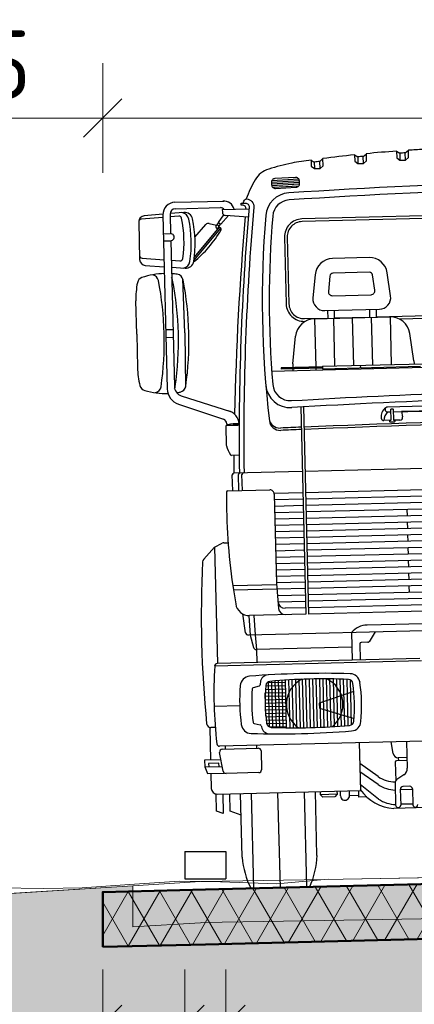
# Model space of a CAD drawing. Header units: metres. Extents: x -54 to 109, y -117 to 84.
# Tile 37 of 256: x 11.32 to 12.76, y -99.88 to -96.28. Entities that reach past the tile are written whole.
import ezdxf

# ---------------------------------------------------------------- set-up
doc = ezdxf.new("R2010")
doc.units = ezdxf.units.M
doc.linetypes.add('XX-HIDDEN', pattern=[4, 2, -2])
doc.layers.get('Defpoints').update_dxf_attribs({"color": 151})
for name, color, linetype, lineweight, true_color in [('B-WE-GW-MAAIVELD-AHN3-GD', 220, 'XX-HIDDEN', 18, 0xff00bf), ('N-WE-GW-GROND_ZAND_DRAINEERZAND-V', 7, 'Continuous', 18, 0xf6e8be), ('N-WE-GW-GROND_ZAND_FUNDERINGSZAND-V', 7, 'Continuous', 18, 0xf8ed6b)]:
    doc.layers.add(name, color=color, linetype=linetype, lineweight=lineweight, true_color=true_color)
for name, color, linetype, lineweight in [('B-WE-GW-MAAIVELD-GD', 253, 'Continuous', 18), ('N-WE-VH-VERHARDING-GD', 252, 'Continuous', 50), ('N-WE-VH-VERHARDING_ASFALT_DEKLAAG-AD', 252, 'Continuous', 18), ('N-WE-VW-MARKERING-GD', 7, 'Continuous', 35), ('N-WE-VW-MARKERING-S', 7, 'Continuous', 25), ('X-XX-AL-AANKLEDING-SD', 7, 'Continuous', 25), ('X-XX-AL-M', 7, 'Continuous', 18), ('X-XX-AL_BINDEND-M', 10, 'Continuous', 18)]:
    doc.layers.add(name, color=color, linetype=linetype, lineweight=lineweight)
doc.layers.add('C3D-PROFILE', color=7, linetype='Continuous')
doc.styles.add('NLCS-ISO-M100-T25', font='NLCS-ISO.ttf', dxfattribs={"height": 0.25})
doc.dimstyles.new('NLCS-M100-T25-SCHRAP_L2_H2', dxfattribs={"dimscale": 0.1, "dimtxt": 2.5, "dimasz": 1.4, "dimexe": 2, "dimexo": 2, "dimgap": 0.7, "dimtad": 1, "dimzin": 0, "dimdsep": 46, "dimtxsty": 'NLCS-ISO-M100-T25', "dimblk": 'OBLIQUE', "dimcen": 0, "dimdle": 2, "dimclrd": 256, "dimclre": 256, "dimclrt": 256, "dimazin": 0, "dimtfac": 1, "dimtdec": 3, "dimtofl": 0, "dimtmove": 0, "dimatfit": 3, "dimldrblk": 'OBLIQUE', "dimfxl": 2, "dimfxlon": 1, "dimtfillclr": 256, "dimtolj": 1, "dimtzin": 0, "dimlwd": -1, "dimlwe": -1, "dimarcsym": 0})

# ---------------------------------------------------------------- blocks, each defined once
blk = doc.blocks.new('VW-MARKERING_015')
at = {"layer": 'N-WE-VW-MARKERING-S'}
for p, q in [((-0.075, 0.1), (0.075, 0.1)), ((-0.075, 0.1), (-0.075, 0)), ((0.075, 0.1), (0.075, 0)), ((-0.075, 0), (0.075, 0))]:
    blk.add_line(p, q, dxfattribs=at)
blk = doc.blocks.new('_Oblique')
at = {"color": 0, "linetype": 'ByBlock', "lineweight": -2}
blk.add_line((-0.5, -0.5), (0.5, 0.5), dxfattribs=at)
blk = doc.blocks.new('*D142')
at = {"layer": 'Defpoints', "color": 0, "transparency": 16777216}
for p in [(11.6272, -99.469), (11.9272, -99.4615), (11.9272, -99.9518)]:
    blk.add_point(p, dxfattribs=at)
at = {"layer": 'X-XX-AL_BINDEND-M', "transparency": 16777216}
for p, q in [((11.6272, -99.7518), (11.6272, -100.1518)), ((11.9272, -99.7518), (11.9272, -100.1518)), ((11.4272, -99.9518), (12.1272, -99.9518)), ((11.7772, -99.9518), (11.9812, -100.6318)), ((11.9812, -100.6318), (12.6712, -100.6318))]:
    blk.add_line(p, q, dxfattribs=at)
at = {"layer": 'X-XX-AL_BINDEND-M', "transparency": 16777216, "xscale": 0.14, "yscale": 0.14, "zscale": 0.14, "rotation": 180}
blk.add_blockref('_Oblique', (11.6272, -99.9518), dxfattribs=at)
at = {"layer": 'X-XX-AL_BINDEND-M', "transparency": 16777216, "xscale": 0.14, "yscale": 0.14, "zscale": 0.14}
blk.add_blockref('_Oblique', (11.9272, -99.9518), dxfattribs=at)
at = {"layer": 'X-XX-AL_BINDEND-M', "transparency": 16777216, "insert": (12.3262, -100.4368), "char_height": 0.25, "attachment_point": 5, "style": 'NLCS-ISO-M100-T25'}
blk.add_mtext('\\A1;0.30', dxfattribs=at)
blk = doc.blocks.new('*D143')
at = {"layer": 'Defpoints', "color": 0, "transparency": 16777216}
for p in [(14.8272, -99.389), (12.0772, -99.4578), (14.8272, -99.9518)]:
    blk.add_point(p, dxfattribs=at)
at = {"layer": 'X-XX-AL_BINDEND-M', "transparency": 16777216}
for p, q in [((12.0772, -99.7518), (12.0772, -100.1518)), ((14.8272, -99.7518), (14.8272, -100.1518)), ((11.8772, -99.9518), (15.0272, -99.9518))]:
    blk.add_line(p, q, dxfattribs=at)
at = {"layer": 'X-XX-AL_BINDEND-M', "transparency": 16777216, "xscale": 0.14, "yscale": 0.14, "zscale": 0.14, "rotation": 180}
blk.add_blockref('_Oblique', (12.0772, -99.9518), dxfattribs=at)
at = {"layer": 'X-XX-AL_BINDEND-M', "transparency": 16777216, "xscale": 0.14, "yscale": 0.14, "zscale": 0.14}
blk.add_blockref('_Oblique', (14.8272, -99.9518), dxfattribs=at)
at = {"layer": 'X-XX-AL_BINDEND-M', "transparency": 16777216, "insert": (13.4522, -99.7568), "char_height": 0.25, "attachment_point": 5, "style": 'NLCS-ISO-M100-T25'}
blk.add_mtext('\\A1;2.75', dxfattribs=at)
blk = doc.blocks.new('*D148')
at = {"layer": 'Defpoints', "color": 0, "transparency": 16777216}
for p in [(11.6272, -96.6431), (11.6272, -99.2544), (18.6272, -99.2544)]:
    blk.add_point(p, dxfattribs=at)
at = {"layer": 'X-XX-AL-M', "transparency": 16777216}
for p, q in [((11.6272, -96.8431), (11.6272, -96.4431)), ((18.6272, -96.8431), (18.6272, -96.4431)), ((18.8272, -96.6431), (11.4272, -96.6431))]:
    blk.add_line(p, q, dxfattribs=at)
at = {"layer": 'X-XX-AL-M', "transparency": 16777216, "xscale": 0.14, "yscale": 0.14, "zscale": 0.14, "rotation": 180}
blk.add_blockref('_Oblique', (11.6272, -96.6431), dxfattribs=at)
at = {"layer": 'X-XX-AL-M', "transparency": 16777216, "xscale": 0.14, "yscale": 0.14, "zscale": 0.14}
blk.add_blockref('_Oblique', (18.6272, -96.6431), dxfattribs=at)
at = {"layer": 'X-XX-AL-M', "transparency": 16777216, "insert": (15.1272, -96.4481), "char_height": 0.25, "attachment_point": 5, "style": 'NLCS-ISO-M100-T25'}
blk.add_mtext('\\A1;7.00', dxfattribs=at)
blk = doc.blocks.new('*D149')
at = {"layer": 'Defpoints', "color": 0, "transparency": 16777216}
for p in [(10.5772, -96.6431), (10.5772, -98.7193), (11.6272, -99.2744)]:
    blk.add_point(p, dxfattribs=at)
at = {"layer": 'X-XX-AL-M', "transparency": 16777216}
for p, q in [((10.5772, -96.8431), (10.5772, -96.4431)), ((11.6272, -96.8431), (11.6272, -96.4431)), ((11.8272, -96.6431), (10.3772, -96.6431))]:
    blk.add_line(p, q, dxfattribs=at)
at = {"layer": 'X-XX-AL-M', "transparency": 16777216, "xscale": 0.14, "yscale": 0.14, "zscale": 0.14, "rotation": 180}
blk.add_blockref('_Oblique', (10.5772, -96.6431), dxfattribs=at)
at = {"layer": 'X-XX-AL-M', "transparency": 16777216, "xscale": 0.14, "yscale": 0.14, "zscale": 0.14}
blk.add_blockref('_Oblique', (11.6272, -96.6431), dxfattribs=at)
at = {"layer": 'X-XX-AL-M', "transparency": 16777216, "insert": (11.1022, -96.4481), "char_height": 0.25, "attachment_point": 5, "style": 'NLCS-ISO-M100-T25'}
blk.add_mtext('\\A1;1.05', dxfattribs=at)
blk = doc.blocks.new('*D329')
at = {"layer": 'B-WE-GW-MAAIVELD-GD', "transparency": 16777216}
for p, q in [((11.7377, -101.474), (11.7377, -101.874)), ((18.1977, -101.474), (18.1977, -101.874)), ((11.5377, -101.674), (18.3977, -101.674))]:
    blk.add_line(p, q, dxfattribs=at)
at = {"layer": 'Defpoints', "color": 0, "transparency": 16777216}
for p in [(11.7377, -99.596), (18.1977, -99.5926), (18.1977, -101.674)]:
    blk.add_point(p, dxfattribs=at)
at = {"layer": 'B-WE-GW-MAAIVELD-GD', "transparency": 16777216, "xscale": 0.14, "yscale": 0.14, "zscale": 0.14}
for p, rotation in [((11.7377, -101.674), 179.9999999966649), ((18.1977, -101.674), 359.9999999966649)]:
    blk.add_blockref('_Oblique', p, dxfattribs=dict(at, rotation=rotation))
at = {"layer": 'B-WE-GW-MAAIVELD-GD', "transparency": 16777216, "insert": (14.9677, -101.479), "char_height": 0.25, "attachment_point": 5, "rotation": 360, "style": 'NLCS-ISO-M100-T25'}
blk.add_mtext('\\A1;6.46', dxfattribs=at)
blk = doc.blocks.new('*D347')
at = {"layer": 'B-WE-GW-MAAIVELD-GD', "transparency": 16777216}
for p, q in [((7.3853, -101.474), (7.3853, -101.874)), ((11.7377, -101.474), (11.7377, -101.874)), ((11.9377, -101.674), (7.1853, -101.674))]:
    blk.add_line(p, q, dxfattribs=at)
at = {"layer": 'Defpoints', "color": 0, "transparency": 16777216}
for p in [(11.7377, -99.596), (7.3853, -99.8663), (7.3853, -101.674)]:
    blk.add_point(p, dxfattribs=at)
at = {"layer": 'B-WE-GW-MAAIVELD-GD', "transparency": 16777216, "xscale": 0.14, "yscale": 0.14, "zscale": 0.14}
for p, rotation in [((7.3853, -101.674), 179.9999999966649), ((11.7377, -101.674), 359.9999999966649)]:
    blk.add_blockref('_Oblique', p, dxfattribs=dict(at, rotation=rotation))
at = {"layer": 'B-WE-GW-MAAIVELD-GD', "transparency": 16777216, "insert": (9.5615, -101.479), "char_height": 0.25, "attachment_point": 5, "rotation": 360, "style": 'NLCS-ISO-M100-T25'}
blk.add_mtext('\\A1;4.35', dxfattribs=at)
blk = doc.blocks.new('SAL-AANKLEDING_VRACHTAUTO_VOORAANZICHT-D')
for p, q in [((-0.6424, 2.6676), (-0.6311, 2.6599)), ((-0.6424, 2.6676), (-0.6424, 2.6442)), ((-0.6311, 2.6599), (-0.6311, 2.6356)), ((-0.6107, 2.6614), (-0.5993, 2.6708)), ((-0.6107, 2.6356), (-0.6107, 2.6614)), ((-0.5993, 2.6442), (-0.5993, 2.6708)), ((-0.4888, 2.6775), (-0.4774, 2.6694)), ((-0.4888, 2.6775), (-0.4888, 2.6528)), ((-0.4774, 2.6694), (-0.4774, 2.6441)), ((-0.457, 2.6703), (-0.4457, 2.6794)), ((-0.457, 2.6441), (-0.457, 2.6703)), ((-0.4457, 2.6528), (-0.4457, 2.6794)), ((-0.8014, 2.6522), (-0.79, 2.6448)), ((-0.8014, 2.6522), (-0.8014, 2.6303)), ((-0.8014, 2.6303), (-0.79, 2.6216)), ((-0.79, 2.6448), (-0.79, 2.6216)), ((-0.7697, 2.647), (-0.7583, 2.6569)), ((-0.7697, 2.6216), (-0.7697, 2.647)), ((-0.7697, 2.6216), (-0.7583, 2.6303)), ((-0.7583, 2.6303), (-0.7583, 2.6569)), ((-0.6424, 2.6442), (-0.6311, 2.6356)), ((-0.6311, 2.6356), (-0.6107, 2.6356)), ((-0.6107, 2.6356), (-0.5993, 2.6442)), ((-0.4888, 2.6528), (-0.4774, 2.6441)), ((-0.4774, 2.6441), (-0.457, 2.6441)), ((-0.457, 2.6441), (-0.4457, 2.6528)), ((-0.79, 2.6216), (-0.7697, 2.6216)), ((-0.9482, 2.5759), (-0.8461, 2.5791)), ((-0.9481, 2.5696), (-0.8459, 2.5729)), ((-0.9477, 2.5634), (-0.8458, 2.5666)), ((-0.9461, 2.5822), (-0.8486, 2.5853)), ((-0.9448, 2.5572), (-0.8484, 2.5603)), ((-1.3022, 2.5111), (-1.124, 2.5111)), ((-1.3011, 2.4872), (-1.1361, 2.4872)), ((-1.3472, 2.4571), (-1.4267, 2.4525)), ((-1.3472, 2.4661), (-1.3472, 1.8303)), ((-1.3211, 2.4672), (-1.3211, 2.397)), ((-1.2895, 2.4605), (-1.3211, 2.4587)), ((-1.1446, 2.4336), (-1.1252, 2.4612)), ((-1.1363, 2.4274), (-1.1076, 2.4577)), ((-1.13, 2.4801), (-1.13, 2.4707)), ((-1.13, 2.4801), (-1.0328, 2.4801)), ((-1.1192, 2.4588), (-1.0359, 2.4511)), ((-1.2385, 2.2969), (-1.1369, 2.4118)), ((-1.2368, 2.3077), (-1.1413, 2.4157)), ((-1.2324, 2.3823), (-1.1911, 2.427)), ((-1.1788, 2.4307), (-1.1525, 2.424)), ((-1.1512, 2.4236), (-1.1436, 2.4329)), ((-1.1446, 2.4336), (-1.1363, 2.4274)), ((-1.1446, 2.4192), (-1.1373, 2.4282)), ((-1.1446, 2.4187), (-1.1369, 2.4118)), ((-1.3472, 2.397), (-1.3211, 2.397)), ((-1.3472, 2.3712), (-1.3211, 2.3712)), ((-1.3211, 2.3712), (-1.3211, 1.8385)), ((-1.4271, 2.3101), (-1.3472, 2.3024)), ((-1.3211, 2.2998), (-1.2896, 2.2968)), ((-1.2777, 2.0331), (-1.2806, 2.2312)), ((-0.5986, 2.2377), (-0.7322, 2.2377)), ((-0.7437, 2.2275), (-0.7505, 2.1718)), ((-0.5806, 2.1718), (-0.5874, 2.2278)), ((-1.4538, 2.0331), (-1.4538, 2.155)), ((-0.7363, 2.1558), (-0.5948, 2.1558)), ((-0.7539, 2.0732), (-0.7539, 2.1021)), ((-0.73, 2.0732), (-0.73, 2.1021)), ((-0.6009, 2.0732), (-0.6009, 2.1021)), ((-0.5769, 2.0732), (-0.5769, 2.1021)), ((-0.8036, 2.0732), (-0.8036, 1.897)), ((-0.8036, 2.0732), (-0.5275, 2.0732)), ((-0.7346, 2.0732), (-0.7346, 1.8991)), ((-0.6656, 2.0732), (-0.6656, 1.8991)), ((-0.5965, 2.0732), (-0.5965, 1.8991)), ((-0.5275, 2.0732), (-0.5275, 1.8991)), ((-1.4538, 2.0331), (-1.4538, 1.9111)), ((-1.3472, 2.0472), (-1.3211, 2.0472)), ((-1.3472, 2.0189), (-1.3211, 2.0189)), ((-1.2777, 2.0331), (-1.2806, 1.835)), ((-0.8869, 1.9103), (-0.8742, 2.0109)), ((-0.4443, 1.9103), (-0.457, 2.0109)), ((-0.8869, 1.9103), (-0.8869, 1.897)), ((-0.4443, 1.9103), (-0.4443, 1.8991)), ((-0.9645, 1.886), (-0.405, 1.886)), ((-0.779, 1.897), (-0.9292, 1.897)), ((-0.9292, 1.897), (-0.9292, 1.8924)), ((-0.779, 1.8947), (-0.9292, 1.8947)), ((-0.779, 1.8924), (-0.9292, 1.8924)), ((-0.8869, 1.8924), (-0.8869, 1.886)), ((-0.8036, 1.8924), (-0.8036, 1.886)), ((-0.779, 1.8991), (-0.4093, 1.8991)), ((-0.779, 1.8991), (-0.779, 1.8903)), ((-0.779, 1.8903), (-0.4207, 1.8903)), ((-0.7346, 1.8903), (-0.7346, 1.886)), ((-0.6656, 1.8903), (-0.6656, 1.886)), ((-0.6406, 1.8991), (-0.6406, 1.8903)), ((-0.5965, 1.8903), (-0.5965, 1.886)), ((-0.5275, 1.8903), (-0.5275, 1.886)), ((-0.4443, 1.8903), (-0.4443, 1.886)), ((-1.2966, 1.8046), (-1.1186, 1.7424)), ((-1.308, 1.7735), (-1.1448, 1.7147)), ((-0.862, 1.7521), (-0.862, 0.996)), ((-0.8518, 1.7524), (-0.8518, 0.996)), ((-0.2525, 1.7443), (-0.5453, 1.7443)), ((-0.5453, 1.7266), (-0.5332, 1.7266)), ((-0.525, 1.7266), (-0.2525, 1.7266)), ((-0.3035, 1.7266), (-0.4943, 1.7266)), ((-0.4943, 1.7266), (-0.491, 1.7073)), ((-1.1351, 1.6924), (-1.092, 1.6924)), ((-1.1331, 1.6979), (-1.1331, 1.6938)), ((-1.0882, 1.6924), (-1.1105, 1.6924)), ((-0.5358, 1.6956), (-0.5593, 1.6956)), ((-0.5009, 1.6956), (-0.5223, 1.6956)), ((-1.1373, 1.6869), (-1.1373, 1.6227)), ((-1.0908, 1.5821), (-1.1189, 1.5821)), ((-1.1178, 1.4529), (-1.1178, 1.5116)), ((-0.862, 1.5169), (-1.1125, 1.5169)), ((-1.0952, 1.4529), (-1.0952, 1.5116)), ((-1.0824, 1.4529), (-1.0824, 1.5116)), ((0.8518, 1.5169), (-0.8518, 1.5169)), ((-1.1356, 1.4529), (-0.9822, 1.4529)), ((-0.862, 1.4388), (-0.9663, 1.4388)), ((0.8518, 1.4388), (-0.8518, 1.4388)), ((-0.9662, 1.4369), (-0.9662, 1.11)), ((-0.862, 1.4155), (-0.9662, 1.4155)), ((0.8518, 1.4155), (-0.8518, 1.4155)), ((-0.862, 1.3922), (-0.9662, 1.3922)), ((-0.862, 1.3689), (-0.9662, 1.3689)), ((0.8518, 1.3922), (-0.8518, 1.3922)), ((-0.0807, 1.3689), (-0.8518, 1.3689)), ((-0.4835, 1.3689), (-0.4835, 1.3456)), ((-0.862, 1.3456), (-0.9662, 1.3456)), ((-0.1093, 1.3456), (-0.8518, 1.3456)), ((-0.862, 1.3223), (-0.9662, 1.3223)), ((-0.862, 1.299), (-0.9662, 1.299)), ((-0.1277, 1.3223), (-0.8518, 1.3223)), ((-0.1398, 1.299), (-0.8518, 1.299)), ((-0.4835, 1.3223), (-0.4835, 1.299)), ((-1.1892, 1.2483), (-1.1607, 1.2623)), ((-1.1545, 1.2637), (-1.1391, 1.2637)), ((-0.862, 1.2757), (-0.9662, 1.2757)), ((-0.1474, 1.2757), (-0.8518, 1.2757)), ((-0.4835, 1.2757), (-0.4835, 1.2524)), ((-1.1892, 1.2483), (-1.2299, 1.2055)), ((-1.1892, 1.2483), (-1.1892, 0.8239)), ((-0.862, 1.2524), (-0.9662, 1.2524)), ((-0.862, 1.2291), (-0.9662, 1.2291)), ((-0.151, 1.2524), (-0.8518, 1.2524)), ((-0.151, 1.2291), (-0.8518, 1.2291)), ((-0.4835, 1.2291), (-0.4835, 1.2058)), ((-0.862, 1.2058), (-0.9662, 1.2058)), ((-0.1474, 1.2058), (-0.8518, 1.2058)), ((-0.862, 1.1825), (-0.9662, 1.1825)), ((-0.862, 1.1592), (-0.9662, 1.1592)), ((-0.1398, 1.1825), (-0.8518, 1.1825)), ((-0.1277, 1.1592), (-0.8518, 1.1592)), ((-0.4835, 1.1825), (-0.4835, 1.1592)), ((-0.862, 1.1359), (-0.9662, 1.1359)), ((-0.1093, 1.1359), (-0.8518, 1.1359)), ((-0.4835, 1.1359), (-0.4835, 1.1126)), ((-1.1264, 1.1069), (-0.966, 1.1069)), ((-1.1264, 1.1069), (-1.1238, 1.0909)), ((-1.1238, 1.0909), (-0.9651, 1.0909)), ((-1.1238, 1.0909), (-1.1172, 1.0396)), ((-0.862, 1.1126), (-0.9662, 1.1126)), ((-0.9662, 1.11), (-0.9612, 1.0196)), ((-0.862, 1.0893), (-0.9651, 1.0893)), ((-0.0807, 1.1126), (-0.8518, 1.1126)), ((0.8518, 1.0893), (-0.8518, 1.0893)), ((-0.4835, 1.0893), (-0.4835, 1.0659)), ((-0.862, 1.0659), (-0.9638, 1.0659)), ((-0.862, 1.0426), (-0.9625, 1.0426)), ((0.8518, 1.0659), (-0.8518, 1.0659)), ((0.8518, 1.0426), (-0.8518, 1.0426)), ((-0.862, 1.0193), (-0.9375, 1.0193)), ((0.8518, 1.0193), (-0.8518, 1.0193)), ((-1.0837, 0.9339), (-1.0923, 1.0026)), ((-1.0705, 0.9951), (-1.0668, 0.924)), ((-0.862, 0.996), (-1.0676, 0.996)), ((-1.0523, 0.996), (-1.0486, 0.9249)), ((0.8518, 0.996), (-0.8518, 0.996)), ((0.64, 0.9505), (-0.6391, 0.9505)), ((1.0735, 0.9249), (-1.0735, 0.9249)), ((-1.0668, 0.9249), (-1.0566, 0.8794)), ((-1.0486, 0.9249), (-1.0448, 0.8714)), ((-0.6972, 0.9249), (-0.6972, 0.8239)), ((-0.6107, 0.9249), (-0.6337, 0.8898)), ((-0.6972, 0.8714), (-1.0465, 0.8714)), ((-1.0448, 0.8714), (-1.0448, 0.8239)), ((-0.6678, 0.8826), (-0.6678, 0.8239)), ((-0.6379, 0.8876), (-0.6628, 0.8876)), ((-0.4441, 0.815), (-1.1995, 0.815)), ((-0.4497, 0.8239), (-1.1896, 0.8239)), ((-0.98, 0.5849), (-0.98, 0.7551)), ((-0.9675, 0.5843), (-0.9675, 0.7558)), ((-0.955, 0.5837), (-0.955, 0.7564)), ((-0.9425, 0.5832), (-0.9425, 0.7569)), ((-0.93, 0.5827), (-0.93, 0.7574)), ((-0.9175, 0.5823), (-0.9175, 0.7578)), ((-0.905, 0.582), (-0.905, 0.7581)), ((-0.8925, 0.5818), (-0.8925, 0.7583)), ((-0.88, 0.5816), (-0.88, 0.7585)), ((-0.8675, 0.5815), (-0.8675, 0.7586)), ((-0.855, 0.5815), (-0.855, 0.7586)), ((-0.8425, 0.5815), (-0.8425, 0.7586)), ((-0.83, 0.5816), (-0.83, 0.7585)), ((-0.8175, 0.5818), (-0.8175, 0.7583)), ((-0.805, 0.582), (-0.805, 0.758)), ((-0.7925, 0.5824), (-0.7925, 0.7577)), ((-0.78, 0.5828), (-0.78, 0.7573)), ((-0.7675, 0.5832), (-0.7675, 0.7569)), ((-0.755, 0.5838), (-0.755, 0.7563)), ((-0.7425, 0.5844), (-0.7425, 0.7557)), ((-0.73, 0.5851), (-0.73, 0.755)), ((-1.0392, 0.7377), (-1.0612, 0.7324)), ((-1.0165, 0.725), (-0.9425, 0.725)), ((-1.0152, 0.7375), (-0.9425, 0.7375)), ((-1.0092, 0.75), (-0.9425, 0.75)), ((-1.005, 0.5875), (-1.005, 0.7526)), ((-0.9925, 0.5857), (-0.9925, 0.7544)), ((-0.7175, 0.5858), (-0.7175, 0.7543)), ((-0.705, 0.5885), (-0.705, 0.7516)), ((-1.0187, 0.6875), (-0.9425, 0.6875)), ((-1.0182, 0.7), (-0.9425, 0.7)), ((-1.0175, 0.7125), (-0.9425, 0.7125)), ((-1.0175, 0.6281), (-1.0175, 0.712)), ((-0.6942, 0.7089), (-0.8213, 0.6696)), ((-1.1117, 0.6679), (-1.2054, 0.6679)), ((-1.0189, 0.675), (-0.9425, 0.675)), ((-1.0189, 0.6625), (-0.9425, 0.6625)), ((-1.0186, 0.65), (-0.9425, 0.65)), ((-0.8213, 0.6696), (-0.8213, 0.6512)), ((-0.8213, 0.6512), (-0.6958, 0.6111)), ((-1.0181, 0.6375), (-0.9425, 0.6375)), ((-1.0173, 0.625), (-0.9425, 0.625)), ((-1.0162, 0.6125), (-0.9425, 0.6125)), ((-1.2229, 0.5916), (-1.2229, 0.4719)), ((-1.2031, 0.5911), (-1.2191, 0.5911)), ((-1.0608, 0.6012), (-1.0387, 0.5967)), ((-1.0149, 0.6), (-0.9425, 0.6)), ((-1.005, 0.5875), (-0.9425, 0.5875)), ((-0.4441, 0.5219), (-1.1887, 0.5219)), ((-1.1794, 0.511), (-1.0482, 0.511)), ((-1.1691, 0.5219), (-1.1691, 0.511)), ((-1.0539, 0.5219), (-1.0539, 0.511)), ((-0.6792, 0.5219), (-0.6792, 0.3475)), ((-0.5561, 0.4793), (-0.5628, 0.5219)), ((-0.5062, 0.5219), (-0.5062, 0.4246)), ((-1.1847, 0.4719), (-1.245, 0.4719)), ((-1.245, 0.4719), (-1.245, 0.4478)), ((-1.1778, 0.4302), (-1.1893, 0.4994)), ((-1.0382, 0.501), (-1.0382, 0.4319)), ((-1.245, 0.4478), (-1.2352, 0.4237)), ((-1.245, 0.4478), (-1.1807, 0.4478)), ((-1.1927, 0.4595), (-1.2306, 0.4595)), ((-1.2306, 0.4595), (-1.2306, 0.4478)), ((-1.1927, 0.4478), (-1.1927, 0.4595)), ((-0.6134, 0.3972), (-0.6792, 0.4457)), ((-0.5495, 0.4472), (-0.5495, 0.379)), ((-0.5062, 0.4522), (-0.5445, 0.4522)), ((-0.5062, 0.4636), (-0.5378, 0.4636)), ((-0.5378, 0.4636), (-0.5378, 0.4522)), ((-1.2352, 0.4237), (-1.1737, 0.4237)), ((-1.2229, 0.4237), (-1.2229, 0.3689)), ((-1.0482, 0.4219), (-1.1679, 0.4219)), ((-0.6134, 0.3673), (-0.6792, 0.4158)), ((-0.5188, 0.4012), (-0.545, 0.3837)), ((-0.6134, 0.3146), (-0.6792, 0.3689)), ((-0.5518, 0.371), (-0.5518, 0.2908)), ((-1.206, 0.2857), (-1.206, 0.348)), ((-1.2015, 0.3475), (-0.6792, 0.3475)), ((-1.1816, 0.3475), (-1.1816, 0.2755)), ((-1.1563, 0.2836), (-1.1563, 0.3475)), ((-1.1166, 0.1144), (-1.1166, 0.3475)), ((-1.0766, 0), (-1.0766, 0.3475)), ((-0.98, 0), (-0.98, 0.3475)), ((-0.8834, 0), (-0.8834, 0.3475)), ((-0.8434, 0.1144), (-0.8434, 0.3475)), ((-0.8248, 0.3356), (-0.8248, 0.3475)), ((-0.7648, 0.3356), (-0.8248, 0.3356)), ((-0.8248, 0.3356), (-0.8162, 0.327)), ((-0.7733, 0.327), (-0.8162, 0.327)), ((-0.7648, 0.3356), (-0.7733, 0.327)), ((-0.7648, 0.3475), (-0.7648, 0.3356)), ((-0.7521, 0.3294), (-0.7521, 0.3475)), ((-0.7194, 0.3294), (-0.7194, 0.3475)), ((-0.6853, 0.3294), (-0.7194, 0.3294)), ((-0.6853, 0.3235), (-0.6853, 0.3475)), ((-0.6566, 0.3235), (-0.6853, 0.3235)), ((-0.5333, 0.3485), (-0.5333, 0.2908)), ((-0.4891, 0.346), (-0.5333, 0.346)), ((-0.499, 0.3584), (-0.5233, 0.3584)), ((-0.4891, 0.3485), (-0.4891, 0.2908)), ((-0.4891, 0.2934), (-0.5333, 0.2934)), ((-1.1816, 0.2755), (-1.206, 0.2857)), ((-1.1166, 0.2679), (-1.1563, 0.2836)), ((-0.4352, 0.2792), (-0.5581, 0.2792))]:
    blk.add_line(p, q)
for points in [[(-0.934, 2.5524), (-0.8588, 2.5548, 0.414214), (-0.8457, 2.5687), (-0.846, 2.5777, 0.414214), (-0.8599, 2.5908), (-0.9351, 2.5884, 0.414214), (-0.9482, 2.5745), (-0.9479, 2.5655, 0.414214)], [(-1.1542, 2.4148), (-1.1523, 2.4133, 0.414214), (-1.1474, 2.414), (-1.1453, 2.4168, 0.414214), (-1.146, 2.4217), (-1.1479, 2.4231, 0.414214), (-1.1529, 2.4224), (-1.1549, 2.4197, 0.414214)], [(-0.7653, 2.1021), (-0.5658, 2.1021, 0.450081), (-0.5238, 2.1495), (-0.5341, 2.2342, 0.379234), (-0.5986, 2.2914), (-0.7322, 2.2914, 0.379234), (-0.7971, 2.2339), (-0.8073, 2.1495, 0.450081)], [(-1.0151, 0.739, 0.056355), (-1.0151, 0.6011, 0.363053), (-0.9993, 0.5861, 0.032603), (-0.7126, 0.5861, 0.363053), (-0.6969, 0.6011, 0.056355), (-0.6969, 0.739, 0.363053), (-0.7126, 0.754, 0.032603), (-0.9993, 0.754, 0.363053)]]:
    blk.add_lwpolyline(points, format="xyb", close=True)
for points in [[(-1.0526, 2.5016, -0.262336), (-1.0453, 2.5152, -0.165471), (-1.0403, 2.5165, -0.42128), (-1.015, 2.4856, -0.42128)], [(0.8852, 2.5091, 0.020675), (-0.8852, 2.5091, 0.371287), (-0.9467, 2.4516, 0.04128), (-0.962, 1.8372, 0.407379), (-0.8954, 1.7765, -0.006064), (-0.2609, 1.7905, 0.407379)], [(-1.0435, 2.4801, 0.445998), (-1.0564, 2.4944), (-1.0603, 2.4944), (-1.0603, 2.5016), (-1.0449, 2.5016, -0.447237), (-1.032, 2.4871, -0.447237)], [(-1.3471, 2.4687), (-1.4152, 2.4647, 0.397144), (-1.4362, 2.4425), (-1.4362, 2.3055, 0.386183), (-1.4161, 2.2833), (-1.3472, 2.2767, 0.391174)], [(-1.3211, 2.2741), (-1.2715, 2.2693, 0.391174), (-1.239, 2.2939, 0.088817), (-1.2392, 2.4486, 0.379553), (-1.2705, 2.4732)], [(-1.2705, 2.4732), (-1.3209, 2.4702, 0.397144)], [(-0.4938, 2.0647), (-0.1531, 2.0647, 0.414214), (-0.0878, 2.1299), (-0.0878, 2.3735, 0.414214), (-0.1531, 2.4387), (-0.8402, 2.4387, 0.414214), (-0.9055, 2.3735), (-0.9055, 2.1299, 0.414214), (-0.8402, 2.0647)], [(-0.5769, 2.0745), (-0.1531, 2.0745, 0.414214), (-0.0977, 2.1299), (-0.0977, 2.3735, 0.414214), (-0.1531, 2.4289), (-0.8402, 2.4289, 0.414214), (-0.8956, 2.3735), (-0.8956, 2.1299, 0.414214), (-0.8402, 2.0745)], [(-0.8402, 2.0745), (-0.7539, 2.0745, 0.414214)], [(-0.8402, 2.0647), (-0.8373, 2.0647, 0.414214)], [(-0.73, 2.0745), (-0.6009, 2.0745, 0.414214)], [(-0.5305, 1.7375), (-0.5276, 1.7375, -0.414214), (-0.525, 1.7349), (-0.525, 1.6983, 0.414214), (-0.5223, 1.6956, -0.414214), (-0.5197, 1.693), (-0.5197, 1.6916, -0.414214), (-0.5223, 1.689), (-0.5358, 1.689, -0.414214), (-0.5385, 1.6916), (-0.5385, 1.693, -0.414214), (-0.5358, 1.6956, 0.414214), (-0.5332, 1.6983), (-0.5332, 1.7349, -0.414214), (-0.5305, 1.7375)]]:
    blk.add_lwpolyline(points, format="xyb")
blk.add_lwpolyline([(-1.0871, 0), (-0.8834, 0), (-0.8729, 0)])
for centre, radius, start, end in [((-0.2528, -2.1829), 4.8661, 94.5931, 95.9629), ((-0.2528, -2.1829), 4.8575, 94.226, 94.4666), ((-0.2528, -2.1829), 4.8661, 92.7796, 94.0842), ((-0.2528, -2.1829), 4.8575, 92.41, 92.6502), ((-0.2528, -2.1829), 4.8661, 91.6331, 92.2717), ((-0.6807, 1.6389), 1.0228, 100.8062, 105.6612), ((-0.2528, -2.1829), 4.8661, 96.4733, 97.3164), ((-0.2528, -2.1829), 4.8575, 96.1084, 96.3497), ((-0.9331, 2.5391), 0.0879, 105.6612, 147.7123), ((-0.7024, 2.3933), 0.3608, 147.7123, 160.0397), ((0, -18.89), 21.443, 87.63119, 92.36881), ((-0.8826, 2.4447), 0.09, 92.3688, 173.8459), ((-1.3022, 2.4661), 0.045, 90, 180), ((-1.3011, 2.4672), 0.02, 90, 180), ((-1.1356, 2.473), 0.0142, 29.6646, 91.9698), ((-1.1254, 2.4712), 0.0399, 12.764, 92.9894), ((8.6698, 1.4017), 9.7623, 173.61618, 179.32379), ((8.6698, 1.4017), 9.7452, 173.6142, 179.32261), ((-1.4262, 2.4425), 0.01, 93.3591, 180), ((-1.2889, 2.4507), 0.00987, 10.2215, 93.3591), ((-1.6911, 2.3782), 0.4186, 349.9194, 10.2215), ((-1.2827, 2.4432), 0.03, 10.2215, 79.9453), ((-1.6849, 2.3707), 0.4387, 349.9194, 10.2215), ((-1.1181, 2.4707), 0.012, 180, 264.7304), ((9.6094, 1.2416), 10.7246, 173.51921, 177.37607), ((2.7603, 2.0519), 3.7539, 173.8459, 185.3002), ((-1.1819, 2.4185), 0.0126, 75.6737, 137.3274), ((-1.1552, 2.4133), 0.011, 69.1774, 75.6737), ((-1.1396, 2.4087), 0.0041, 328.6911, 48.508), ((-1.3211, 2.3841), 0.0129, 270, 90), ((-1.4908, 2.6223), 0.4152, 307.2523, 328.6911), ((-1.4262, 2.3201), 0.01, 180, 264.4629), ((-1.2887, 2.3066), 0.00987, 264.4629, 349.9194), ((-1.2825, 2.2992), 0.03, 281.7021, 349.9194), ((-1.4221, 2.2154), 0.025, 107.243, 167.2112), ((-1.3465, 1.9717), 0.2802, 90.1381, 107.243), ((-1.3944, 2.2234), 0.025, 9.6937, 80.4761), ((-1.3465, 1.9717), 0.2802, 80.4761, 84.7975), ((-1.3425, 2.2234), 0.025, 9.6937, 31.088), ((-1.3043, 2.2234), 0.025, 9.6937, 80.4761), ((-0.7322, 2.2261), 0.0116, 90, 173.0736), ((-0.5986, 2.2264), 0.0113, 6.9264, 90), ((-1.161, 2.1561), 0.2928, 167.2112, 180.217), ((-2.4877, 2.0366), 1.1341, 359.8218, 9.6937), ((-2.4358, 2.0366), 1.1341, 359.8218, 9.6937), ((-2.3976, 2.0366), 1.1341, 359.8218, 9.6937), ((-0.7363, 2.1701), 0.0143, 173.0736, 270), ((-0.5948, 2.1701), 0.0143, 270, 6.9264), ((-0.8036, 2.002), 0.0711, 90, 172.8158), ((-0.5275, 2.002), 0.0711, 7.1842, 90), ((-2.4877, 2.0295), 1.1341, 350.3063, 0.1782), ((-2.4358, 2.0295), 1.1341, 350.3063, 0.1782), ((-2.3976, 2.0295), 1.1341, 350.3063, 0.1782), ((-1.161, 1.91), 0.2928, 179.783, 192.7888), ((-1.4221, 1.8507), 0.025, 192.7888, 252.757), ((-1.3944, 1.8428), 0.025, 279.5239, 350.3063), ((-1.2858, 1.8382), 0.0353, 179.5234, 252.0991), ((-1.3425, 1.8428), 0.025, 332.2217, 350.3063), ((-1.3043, 1.8428), 0.025, 279.5239, 350.3063), ((-0.8976, 1.8409), 0.09, 183.3013, 271.9611), ((-1.3465, 2.0944), 0.2802, 252.757, 270.2779), ((-1.2872, 1.8298), 0.06, 179.5234, 249.7085), ((-1.3465, 2.0944), 0.2802, 276.7752, 279.5239), ((0, -24.3726), 26.1389, 90.48961, 91.96113), ((-1.1397, 1.6952), 0.0517, 1.18, 75.5352), ((-0.5309, 1.7091), 0.0385, 122.8546, 187.1647), ((-0.5152, 1.6943), 0.0442, 132.9859, 178.2441), ((-0.5453, 1.7355), 0.00885, 90, 270), ((-1.151, 1.6979), 0.0179, 0, 69.7085), ((-1.1297, 1.6869), 0.00763, 98.0815, 180), ((-1.0916, 1.4183), 0.2789, 89.2721, 98.0815), ((-0.9386, 1.7173), 0.04, 185.17, 270.9829), ((-0.9378, 1.7089), 0.04, 185.3002, 270.9823), ((-0.5592, 1.7056), 0.01, 187.6018, 270), ((-0.5009, 1.7056), 0.01, 270, 9.508), ((0, -52.9867), 54.6721, 90.90344, 90.98293), ((0, -52.9867), 54.6636, 90.90358, 90.98228), ((0, -52.9867), 54.6721, 89.10731, 90.89269), ((0, -52.9867), 54.6636, 89.10717, 90.89283), ((-1.1195, 1.6227), 0.0178, 180, 197.2494), ((-0.9621, 1.6716), 0.1827, 197.2494, 208.538), ((-1.1189, 1.5863), 0.00415, 208.538, 270), ((9.6094, 1.2416), 10.7246, 178.18052, 178.5292), ((-1.1125, 1.5116), 0.00527, 90, 180), ((-1.0899, 1.5116), 0.00527, 90, 180), ((-1.0771, 1.5116), 0.00527, 90, 180), ((1.1821, 1.374), 2.3239, 178.1763, 186.6007), ((-1.1356, 1.4479), 0.005, 90, 179.0492), ((-0.9822, 1.4369), 0.016, 0, 90), ((-1.1545, 1.2495), 0.0142, 90, 116.1253), ((2.727, 0.9), 3.972, 175.7223, 184.259), ((-1.219, 1.1952), 0.015, 136.5201, 175.7223), ((-0.9375, 1.0443), 0.025, 183.1703, 270), ((-1.0676, 1.046), 0.05, 187.3544, 270), ((-0.9362, 1.021), 0.025, 183.1703, 270), ((-0.6396, 0.8729), 0.0777, 89.6661, 137.9219), ((-1.0735, 0.9352), 0.0103, 187.108, 270), ((-1.0465, 0.8816), 0.0103, 192.731, 270), ((-0.6628, 0.8826), 0.005, 90, 180), ((-0.6379, 0.8926), 0.005, 270, 326.7631), ((0.3811, 0.6779), 1.5865, 175.0496, 185.3123), ((-1.1896, 0.8139), 0.01, 90, 175.0496), ((-1.0704, 0.7371), 0.0376, 93.7348, 173.549), ((-0.8892, -2.6815), 3.461, 86.9584, 93.0416), ((-1.0047, 0.7477), 0.0298, 91.929, 172.6221), ((-0.8382, 0.6653), 0.1034, 115.6766, 233.8261), ((-0.8382, 0.6653), 0.1034, 307.1319, 63.361), ((-0.708, 0.7371), 0.0376, 6.451, 86.2652), ((-0.4775, 0.67), 0.6342, 173.549, 186.451), ((-0.4336, 0.6683), 0.6342, 174.605, 185.6734), ((-1.0601, 0.7275), 0.005, 103.6383, 174.605), ((-1.0404, 0.7426), 0.005, 283.6383, 353.4856), ((-0.4053, 0.67), 0.6342, 172.6221, 173.4856), ((-1.3009, 0.67), 0.6342, 353.549, 6.451), ((-1.2191, 0.6061), 0.015, 184.259, 270), ((-1.0704, 0.603), 0.0376, 186.451, 266.2652), ((-1.0598, 0.6061), 0.005, 185.6734, 258.4149), ((-1.0397, 0.5918), 0.005, 7.0289, 78.4149), ((-0.4053, 0.67), 0.6342, 187.0289, 187.3779), ((-1.0047, 0.5924), 0.0298, 187.3779, 268.071), ((-0.708, 0.603), 0.0376, 273.7348, 353.549), ((-0.8892, 4.0216), 3.461, 266.9584, 273.0416), ((-1.1887, 0.5319), 0.01, 185.3123, 270), ((-1.1794, 0.501), 0.01, 90, 189.4142), ((-1.0482, 0.501), 0.01, 0, 90), ((-0.5378, 0.4822), 0.0186, 188.9037, 270), ((-1.0482, 0.4319), 0.01, 270, 0), ((-0.5445, 0.4472), 0.005, 90, 180), ((-1.1679, 0.4319), 0.01, 189.4142, 270), ((-0.5487, 0.485), 0.1091, 233.6282, 268.795), ((-0.5344, 0.4246), 0.0282, 303.6799, 0), ((-1.2015, 0.3689), 0.0214, 180, 270), ((-0.5487, 0.4551), 0.1091, 233.6282, 268.3635), ((-0.5366, 0.371), 0.0152, 123.6799, 180), ((-0.7358, 0.3294), 0.0164, 180, 0), ((-0.5457, 0.4385), 0.1598, 213.2631, 265.5488), ((-0.5233, 0.3485), 0.00991, 90, 180), ((-0.499, 0.3485), 0.00991, 0, 90), ((-0.5487, 0.4024), 0.1091, 233.6282, 268.3635), ((-0.5425, 0.2908), 0.00927, 180, 0), ((-0.4798, 0.2908), 0.00927, 180, 0), ((-0.8227, 0.1291), 0.2943, 182.8448, 206.0114), ((-1.1373, 0.1291), 0.2943, 333.9886, 357.1552)]:
    blk.add_arc(centre, radius, start, end)
blk = doc.blocks.new('*U451')
at = {"layer": 'B-WE-GW-MAAIVELD-GD', "color": 253, "linetype": 'Continuous', "lineweight": 18}
for p, q in [((101924.8668, 405222.7591), (101927.4088, 405222.8034)), ((101920.8921, 405222.53), (101924.1672, 405222.7357)), ((101924.1672, 405222.7357), (101924.414, 405222.751)), ((101924.414, 405222.751), (101924.4189, 405222.7514)), ((101924.4189, 405222.7514), (101924.8668, 405222.7591))]:
    blk.add_line(p, q, dxfattribs=at)

msp = doc.modelspace()

# ---------------------------------------------------------------- hatches: boundary and pattern name
at = {"layer": 'N-WE-GW-GROND_ZAND_DRAINEERZAND-V'}
h = msp.add_hatch(color=256, dxfattribs=at)
h.dxf.hatch_style = 1
h.paths.add_polyline_path([(11.6272, -99.669), (12.0022, -99.6596), (14.9022, -99.5871), (15.1272, -99.5815), (15.3522, -99.5871), (18.2522, -99.6596), (18.6272, -99.669), (18.6272, -99.469), (18.2522, -99.4596), (15.3522, -99.3871), (15.1272, -99.3815), (14.9022, -99.3871), (12.0022, -99.4596), (11.6272, -99.469)])
at = {"layer": 'N-WE-GW-GROND_ZAND_FUNDERINGSZAND-V'}
h = msp.add_hatch(color=256, dxfattribs=at)
h.dxf.hatch_style = 1
h.paths.add_polyline_path([(25.6272, -99.8119), (25.0027, -99.7994), (25.0027, -99.876), (24.8735, -99.8751), (24.6953, -99.8629), (23.5047, -99.8349), (22.7439, -99.8126), (22.6336, -99.8174), (22.5414, -99.814), (22.5414, -99.664), (20.645, -99.5735), (18.1977, -99.4426), (18.1977, -99.4583), (18.2522, -99.4596), (18.6272, -99.469), (18.6272, -99.669), (18.2522, -99.6596), (15.1272, -99.5815), (12.0022, -99.6596), (11.6272, -99.669), (11.6272, -99.469), (11.7377, -99.4663), (11.7377, -99.446), (8.4625, -99.6516), (7.9272, -99.6838), (7.9272, -99.8838), (4.3271, -99.9738), (4.3271, -99.865), (3.1388, -100.0653), (2.1163, -100.82), (0.9784, -101.6705), (-0.0448, -101.6705), (-0.4793, -101.6161), (-1.3116, -100.6921), (-1.7889, -100.1722), (-4.6666, -100.168), (-4.6666, -102.168), (35.3334, -102.168), (35.3334, -100.1424), (34.4344, -100.1571), (31.9682, -100.2057), (30.1828, -101.5916), (29.8397, -101.8391), (29.7844, -101.8333), (28.9969, -101.7889), (28.5576, -101.2829), (27.2336, -99.8447), (26.2019, -99.8097), (25.6272, -99.7696)])
at = {"layer": 'N-WE-VH-VERHARDING_ASFALT_DEKLAAG-AD', "linetype": 'Continuous', "lineweight": 18}
h = msp.add_hatch(dxfattribs=at)
h.set_pattern_fill('AVH-ASFALT', color=252, scale=0.1, style=0, pattern_type=2)
h.set_pattern_definition([(60, (0, -13.5665), (-0.08660254, 0.05), []), (120, (0, -13.5665), (-0.08660254, -0.05), [])])
h.paths.add_polyline_path([(11.6272, -99.669), (12.0022, -99.6596), (14.9022, -99.5871), (15.1272, -99.5815), (15.3522, -99.5871), (18.2522, -99.6596), (18.6272, -99.669), (18.6272, -99.469), (18.2522, -99.4596), (15.3522, -99.3871), (15.1272, -99.3815), (14.9022, -99.3871), (12.0022, -99.4596), (11.6272, -99.469)])

# ---------------------------------------------------------------- linework, layer by layer
at = {"layer": 'B-WE-GW-MAAIVELD-AHN3-GD', "color": 220, "linetype": 'XX-HIDDEN', "lineweight": 18, "true_color": 0xff00bf, "flags": 128}
msp.add_lwpolyline([(-4.6666, -100.3377), (-4.442, -100.344), (-4.1295, -100.3121), (-4.0866, -100.3067), (-4.0516, -100.3089), (-3.7311, -100.3485), (-3.4073, -100.368), (-3.3757, -100.3686), (-3.3368, -100.371), (-3.0203, -100.3931), (-2.7629, -100.3812), (-2.6648, -100.3763), (-2.5441, -100.3723), (-2.3094, -100.3594), (-2.1186, -100.3303), (-1.954, -100.3088), (-1.7514, -100.3845), (-1.5985, -100.4515), (-1.4742, -100.5325), (-1.2431, -100.8045), (-0.9587, -101.2052), (-0.8877, -101.3068), (-0.8671, -101.326), (-0.797, -101.3352), (-0.2703, -101.2682), (1.1945, -101.1153), (1.2449, -101.074), (1.4194, -100.9468), (1.6004, -100.7969), (1.7475, -100.7386), (1.9558, -100.6369), (2.2121, -100.3691), (2.3112, -100.2745), (2.3918, -100.213), (3.0048, -99.9426), (3.0362, -99.9346), (3.3775, -99.9084), (3.6805, -99.8459), (3.733, -99.8402), (3.7975, -99.8325), (4.0884, -99.8036), (4.3249, -99.7863), (4.4438, -99.766), (4.5902, -99.7577), (4.7993, -99.7311), (4.9692, -99.7241), (5.1547, -99.7115), (5.3829, -99.7082), (5.5101, -99.706), (5.6136, -99.7041), (5.8656, -99.6986), (6.1756, -99.7006), (6.221, -99.7001), (6.2579, -99.6989), (6.5764, -99.6865), (6.9022, -99.6898), (6.9319, -99.69), (6.9683, -99.6875), (7.2873, -99.6625), (7.5466, -99.649), (7.6427, -99.6444), (7.761, -99.6375), (7.9982, -99.6271), (8.1909, -99.6324), (8.3536, -99.6368), (8.5537, -99.6329), (8.709, -99.6326), (8.8353, -99.6242), (9.0644, -99.6275), (9.3464, -99.6494), (9.4199, -99.6571), (9.4796, -99.6519), (9.7753, -99.6016), (10.124, -99.5226), (10.1307, -99.5217), (10.1391, -99.5214), (10.4862, -99.5066), (10.7683, -99.4643), (10.8416, -99.4489), (10.9318, -99.4519), (11.197, -99.4528), (11.4127, -99.456), (11.5525, -99.4531), (11.7245, -99.4409), (11.9079, -99.4293), (12.057, -99.4308), (12.2633, -99.4388), (12.5172, -99.4157), (12.6188, -99.407), (12.7013, -99.4029), (12.9742, -99.3878), (13.3099, -99.3726), (13.3296, -99.3714), (13.3457, -99.3711), (13.6851, -99.374), (13.99, -99.358), (14.0405, -99.3549), (14.1026, -99.3545), (14.3959, -99.358), (14.6344, -99.352), (14.7514, -99.3491), (14.8953, -99.3529), (15.1068, -99.355), (15.2787, -99.3639), (15.4622, -99.3687), (15.688, -99.3704), (15.8177, -99.3719), (15.9231, -99.3731), (16.1731, -99.3809), (16.4807, -99.3875), (16.5285, -99.3893), (16.5674, -99.3901), (16.884, -99.4008), (17.2118, -99.415), (17.2394, -99.4161), (17.2734, -99.4169), (17.5948, -99.4248), (17.8561, -99.4392), (17.9503, -99.4437), (18.0661, -99.4349), (18.3057, -99.4132), (18.5005, -99.4249), (18.6611, -99.4354), (18.8588, -99.4372), (19.0166, -99.4442), (19.1448, -99.4659), (19.372, -99.5141), (19.6515, -99.5285), (19.7274, -99.5302), (19.7891, -99.5308), (20.0829, -99.5292), (20.4335, -99.5759), (20.4383, -99.5762), (20.4442, -99.5763), (20.7937, -99.5677), (21.0778, -99.5551), (21.1492, -99.5529), (21.2369, -99.5651), (21.5046, -99.6059), (21.7222, -99.6239), (21.86, -99.6349), (22.0296, -99.6452), (22.2155, -99.6574), (22.3665, -99.66), (22.5709, -99.6677), (22.8223, -99.6671), (22.9263, -99.6669), (23.0109, -99.6689), (23.2817, -99.6707), (23.615, -99.6738), (23.6372, -99.6744), (23.6552, -99.6748), (23.9926, -99.688), (24.2996, -99.6932), (24.4077, -99.6978), (24.9439, -99.7135), (25.0589, -99.7083), (25.2004, -99.711), (25.4143, -99.7076), (25.5882, -99.7161), (25.7698, -99.7237), (25.9931, -99.7287), (26.1252, -99.7336), (26.2326, -99.7416), (26.4806, -99.7548), (26.7858, -99.8155), (26.8361, -99.8236), (26.8769, -99.8522), (27.1915, -100.1104), (27.5213, -100.3597), (27.5469, -100.377), (27.5785, -100.3918), (27.9024, -100.5718), (28.1656, -100.8492), (28.2578, -100.9708), (28.3712, -101.0882), (28.6132, -101.4358), (29.1104, -101.4767), (29.4543, -101.5627), (29.6795, -101.5629), (29.9566, -101.4115), (30.035, -101.3684), (30.0987, -101.3105), (30.3904, -101.0547), (30.743, -100.8605), (30.7458, -100.8587), (30.7493, -100.8563), (31.1013, -100.5935), (31.3873, -100.4236), (31.4567, -100.3845), (31.542, -100.3466), (31.8121, -100.2319), (32.0317, -100.2099), (32.1676, -100.2043), (32.3347, -100.2004), (32.523, -100.1926), (32.676, -100.2086), (32.8784, -100.2097), (33.1274, -100.223), (33.2339, -100.221), (33.3204, -100.2263), (33.5893, -100.2346), (33.9201, -100.2159), (33.9447, -100.2143), (33.9647, -100.2141), (34.3002, -100.214), (34.6091, -100.2195), (34.6556, -100.2208), (34.7128, -100.2195), (35.011, -100.2139), (35.2534, -100.207), (35.3334, -100.2032)], dxfattribs=at)
at = {"layer": 'B-WE-GW-MAAIVELD-GD'}
for points in [[(8.4625, -99.6516), (11.7377, -99.446), (11.9844, -99.4306), (11.9893, -99.4302), (12.4372, -99.4226), (14.9793, -99.3782), (15.1906, -99.3829), (18.0015, -99.4143), (18.0029, -99.4144), (18.1977, -99.4426), (20.645, -99.5735), (22.5414, -99.664), (22.6336, -99.6674), (22.7439, -99.6626), (23.5047, -99.6849), (24.6953, -99.7129), (24.8735, -99.7251), (25.0027, -99.726), (26.2019, -99.8097), (27.2336, -99.8447)], [(11.7377, -99.446), (11.7377, -99.596), (11.9844, -99.5806), (11.9893, -99.5802), (12.4372, -99.5726), (14.9793, -99.5282), (15.1906, -99.5329), (18.0015, -99.5643), (18.0029, -99.5644), (18.1977, -99.5926), (18.1977, -99.4426)]]:
    msp.add_lwpolyline(points, dxfattribs=at)
at = {"layer": 'N-WE-VH-VERHARDING-GD', "flags": 128}
msp.add_lwpolyline([(11.6272, -99.669), (12.0022, -99.6596), (14.9022, -99.5871), (15.1272, -99.5815), (15.3522, -99.5871), (18.2522, -99.6596), (18.6272, -99.669), (18.6272, -99.469), (18.2522, -99.4596), (15.3522, -99.3871), (15.1272, -99.3815), (14.9022, -99.3871), (12.0022, -99.4596), (11.6272, -99.469)], close=True, dxfattribs=at)

# ---------------------------------------------------------------- block references
at = {"layer": 'C3D-PROFILE', "color": 7, "linetype": 'Continuous', "lineweight": -3}
msp.add_blockref('*U451', (-101912.4295, -405322.1816), dxfattribs=at)
at = {"layer": 'N-WE-VW-MARKERING-GD'}
msp.add_blockref('VW-MARKERING_015', (12.0022, -99.4204), dxfattribs=at)
at = {"layer": 'X-XX-AL-AANKLEDING-SD', "rotation": 1.432096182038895}
msp.add_blockref('SAL-AANKLEDING_VRACHTAUTO_VOORAANZICHT-D', (13.2555, -99.4283), dxfattribs=at)

# ---------------------------------------------------------------- dimensions: what is measured, and where the dimension line sits
at = {"layer": 'B-WE-GW-MAAIVELD-GD'}
for base, p2, picture, middle in [((7.3853, -101.674), (7.3853, -99.8663), '*D347', (9.5615, -101.479)), ((18.1977, -101.674), (18.1977, -99.5926), '*D329', (14.9677, -101.479))]:
    dim = msp.add_linear_dim(base=base, p1=(11.7377, -99.596), p2=p2, angle=360, dimstyle='NLCS-M100-T25-SCHRAP_L2_H2', override={"dimtmove": 1}, dxfattribs=at)
    dim.commit()
    dim.dimension.update_dxf_attribs({"geometry": picture, "text_midpoint": middle})
at = {"layer": 'X-XX-AL-M'}
for base, p1, p2, picture, middle in [((10.5772, -96.6431), (11.6272, -99.2744), (10.5772, -98.7193), '*D149', (11.1022, -96.4481)), ((11.6272, -96.6431), (18.6272, -99.2544), (11.6272, -99.2544), '*D148', (15.1272, -96.4481))]:
    dim = msp.add_linear_dim(base=base, p1=p1, p2=p2, dimstyle='NLCS-M100-T25-SCHRAP_L2_H2', override={"dimtmove": 1}, dxfattribs=at)
    dim.commit()
    dim.dimension.update_dxf_attribs({"geometry": picture, "text_midpoint": middle})
at = {"layer": 'X-XX-AL_BINDEND-M'}
for base, p1, p2, picture, middle in [((14.8272, -99.9518), (12.0772, -99.4578), (14.8272, -99.389), '*D143', (13.4522, -99.7568)), ((11.9272, -99.9518), (11.6272, -99.469), (11.9272, -99.4615), '*D142', (12.0512, -100.4368))]:
    dim = msp.add_linear_dim(base=base, p1=p1, p2=p2, dimstyle='NLCS-M100-T25-SCHRAP_L2_H2', override={"dimtmove": 1}, dxfattribs=at)
    dim.commit()
    dim.dimension.update_dxf_attribs({"geometry": picture, "text_midpoint": middle})

doc.saveas('drawing.dxf')
